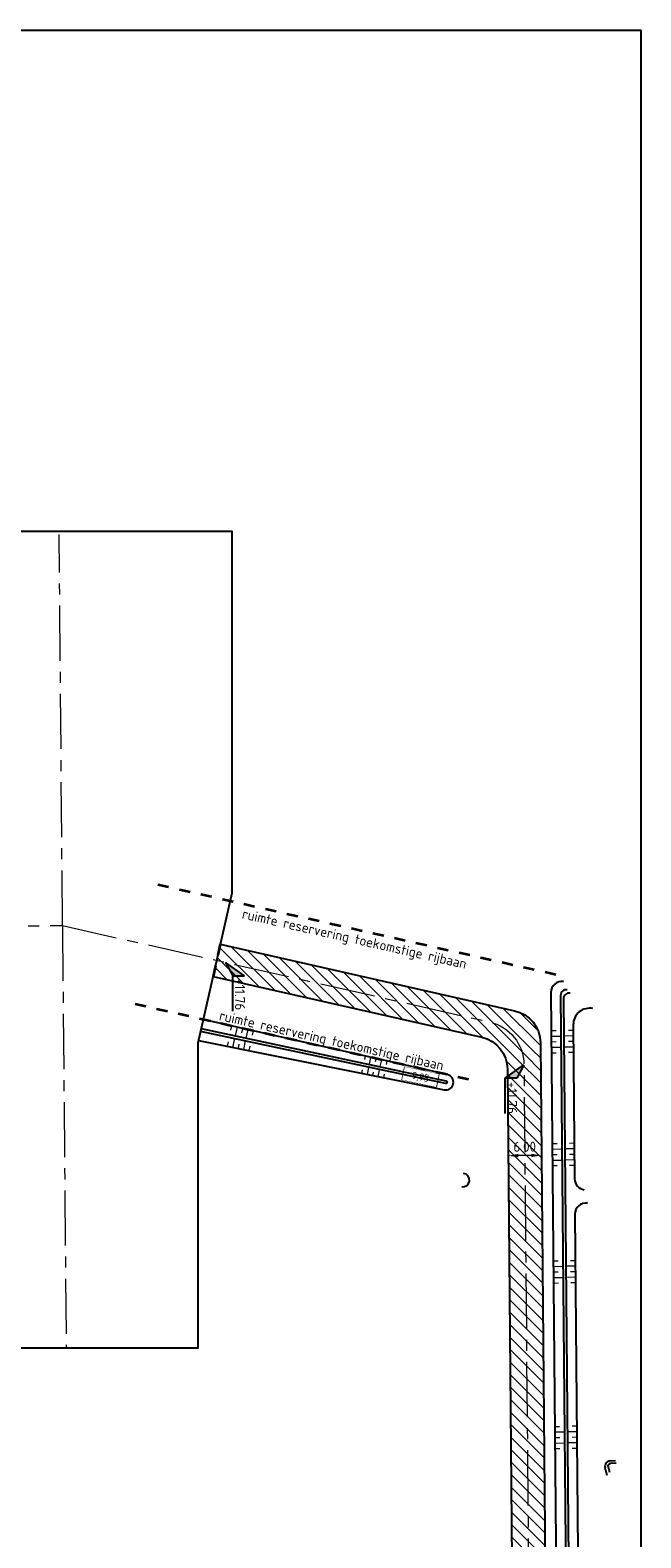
# Model space of a CAD drawing. Header units: metres. Extents: x 232559 to 234458, y 552925 to 554400.
# Tile 45 of 45: x 233426 to 233536, y 554127 to 554400. Entities that reach past the tile are written whole.
import ezdxf
from ezdxf.enums import TextEntityAlignment as Align

# ---------------------------------------------------------------- set-up
doc = ezdxf.new("R2010")
doc.units = ezdxf.units.M
doc.linetypes.add('AM-AS', pattern=[16, 10, -2, 2, -2])
doc.linetypes.add('NLCS-HIDDEN', pattern=[4, 2, -2])
doc.layers.get('Defpoints').update_dxf_attribs({"color": 241})
for name, color, linetype, lineweight in [('N-AL-HOOGTELABEL-S', 7, 'Continuous', 9), ('N-WE-AM-AS_WEG-G', 7, 'AM-AS', 13), ('N-WE-GW-WATERGANG_BODEM-G', 144, 'Continuous', 25), ('N-WE-KG-GRENS_PROJECT-G', 7, 'NLCS-HIDDEN', 35), ('N-WE-VH-KANTVERHARDING-G', 7, 'Continuous', 25), ('N-WE-VH-M', 7, 'Continuous', 18), ('N-WE-VH-VERHARDING_ASFALT_VOEGBAND-G', 7, 'NLCS-HIDDEN', 35), ('X-XX-AL-HOOGTELABEL-S', 7, 'Continuous', 25)]:
    doc.layers.add(name, color=color, linetype=linetype, lineweight=lineweight)
for name, color, linetype, lineweight, true_color in [('N-WE-GW-GRONDWERK-S', 7, 'Continuous', 18, 0x004c00), ('N-WE-GW-TALUDARCERING_KORT-G', 7, 'Continuous', 18, 0x004c00), ('N-WE-GW-TALUDARCERING_LANG-G', 7, 'Continuous', 13, 0x004c00), ('N-WE-GW-WATERGANG_INSTEEK-G', 7, 'Continuous', 25, 0x004c00), ('N-WE-VH-VERHARDING_ASFALT_A', 7, 'Continuous', 5, 0xacacac)]:
    doc.layers.add(name, color=color, linetype=linetype, lineweight=lineweight, true_color=true_color)
doc.styles.add('NLCS-ISO', font='NLCS-ISO.ttf')
doc.styles.add('NLCS-ISO-ANNOTATIEF-T18', font='NLCS-ISO.ttf', dxfattribs={"height": 1.8})
doc.styles.add('NLCS-ISO-ANNOTATIEF-T25', font='NLCS-ISO.ttf', dxfattribs={"height": 2.5})
doc.dimstyles.new('NLCS-ANNOTATIEF-T18-PIJL_A_L2_H2', dxfattribs={"dimtxt": 1.8, "dimasz": 1.8, "dimexe": 2, "dimexo": 2, "dimgap": 0.7, "dimtad": 1, "dimzin": 0, "dimdsep": 46, "dimtxsty": 'NLCS-ISO-ANNOTATIEF-T18', "dimcen": 0, "dimdle": 2, "dimse1": 1, "dimse2": 1, "dimclrd": 256, "dimclre": 251, "dimazin": 0, "dimtfac": 1, "dimtofl": 0, "dimtmove": 0, "dimatfit": 3, "dimfxl": 2, "dimtfillclr": 256, "dimtolj": 1, "dimtzin": 0, "dimlwd": 9, "dimlwe": 9, "dimarcsym": 0})

# ---------------------------------------------------------------- blocks, each defined once
blk = doc.blocks.new('SAL-HOOGTELABEL_AANLEG-SO')
blk.add_lwpolyline([(-4.84, 1.8), (4.85, 1.8), (4.85, -1.89), (-4.84, -1.89)], close=True)
at = {"style": 'NLCS-ISO'}
blk.add_attdef('HOOGTE', text='', height=2, dxfattribs=at).set_placement((0, 0), align=Align.MIDDLE_CENTER)
blk.add_wipeout([(-4.84, 1.8), (4.85, 1.8), (4.85, -1.89), (-4.84, -1.89)])
blk = doc.blocks.new('S04')
at = {"layer": 'N-WE-GW-TALUDARCERING_KORT-G'}
for p, q in [((0, 0.502), (0.502, 0.502)), ((0, 0), (0.502, 0)), ((0, -0.502), (0.502, -0.502))]:
    blk.add_line(p, q, dxfattribs=at)
at = {"layer": 'N-WE-GW-TALUDARCERING_LANG-G'}
for p, q in [((0, 0.251), (1.004, 0.251)), ((0, -0.251), (1.004, -0.251))]:
    blk.add_line(p, q, dxfattribs=at)
blk = doc.blocks.new('N-SAL-HOOGTELABEL_02-SO')
for p, q in [((2.46, 3.44), (0, 0)), ((2.46, 1.31), (2.46, 3.44)), ((0, 0), (2.46, 1.31)), ((8.84, 1.31), (2.46, 1.31))]:
    blk.add_line(p, q)
blk.add_solid([(2.46, 3.44), (0, 0), (2.46, 1.31)])
at = {"style": 'NLCS-ISO'}
blk.add_attdef('...', text='', height=1.8, dxfattribs=at).set_placement((5.77, 2.62), align=Align.MIDDLE)
blk = doc.blocks.new('N-SAL-HOOGTELABEL_03-SO')
for p, q in [((0, 0), (-2.46, -1.31)), ((-2.46, -3.44), (0, 0)), ((-2.46, -1.31), (-2.46, -3.44)), ((-8.87, -3.44), (-2.46, -3.44))]:
    blk.add_line(p, q)
blk.add_solid([(-2.46, -1.31), (0, 0), (-2.46, -3.44)])
at = {"style": 'NLCS-ISO'}
blk.add_attdef('...', text='', height=1.8, dxfattribs=at).set_placement((-6.01, -2.16), align=Align.MIDDLE)
blk = doc.blocks.new('*D81')
at = {"layer": 'Defpoints', "color": 0, "transparency": 16777216}
for p in [(233512.28, 554196.52), (233512.29, 554195.33), (233518.29, 554195.38)]:
    blk.add_point(p, dxfattribs=at)
at = {"layer": 'N-WE-VH-M', "lineweight": 9, "transparency": 16777216}
blk.add_line((233516.48, 554196.56), (233514.08, 554196.53), dxfattribs=at)
at = {"layer": 'N-WE-VH-M', "transparency": 16777216}
for points in [[(233514.08, 554196.83), (233514.09, 554196.23), (233512.28, 554196.52)], [(233516.48, 554196.86), (233516.49, 554196.26), (233518.28, 554196.57)]]:
    blk.add_solid(points, dxfattribs=at)
at = {"layer": 'N-WE-VH-M', "color": 0, "transparency": 16777216, "insert": (233515.27, 554198.15), "char_height": 1.8, "attachment_point": 5, "rotation": 0.5121, "style": 'NLCS-ISO-ANNOTATIEF-T18'}
blk.add_mtext('\\A1;6.00', dxfattribs=at)

msp = doc.modelspace()

# ---------------------------------------------------------------- hatches: boundary and pattern name
at = {"layer": 'N-WE-VH-VERHARDING_ASFALT_A'}
h = msp.add_hatch(dxfattribs=at)
h.set_pattern_fill('ANSI31', color=256, scale=0.5, angle=90)
edge = h.paths.add_edge_path()
edge.add_line((233520.162, 553986.413), (233518.101, 554217.002))
edge.add_line((233518.101, 554217.002), (233512.144, 554212.196))
edge.add_line((233512.144, 554212.196), (233514.165, 553985.991))
edge.add_arc((233507.166, 553985.928), 7, -90.92922, 0.51207, ccw=False)
edge.add_line((233507.052, 553978.929), (233517.229, 553978.878))
edge.add_line((233517.229, 553978.878), (233527.732, 553979.499))
edge.add_arc((233527.161, 553986.476), 7, 180.51207, 274.6778, ccw=False)

# ---------------------------------------------------------------- linework, layer by layer
at = {"layer": 'Defpoints'}
msp.add_lwpolyline([(232867.833, 552964.495), (232867.833, 554400.495), (233536.333, 554400.495), (233536.333, 552964.495)], close=True, dxfattribs=at)
at = {"layer": 'Defpoints', "flags": 128}
msp.add_lwpolyline([(233383.395, 554309.67), (233462.139, 554309.67), (233462.139, 554244.087), (233456.007, 554216.919), (233456.007, 554161.666), (233383.395, 554161.666)], close=True, dxfattribs=at)
at = {"layer": 'N-WE-AM-AS_WEG-G'}
msp.add_lwpolyline([(233431.437, 554238.229), (233430.831, 554309.113)], dxfattribs=at)
at = {"layer": 'N-WE-AM-AS_WEG-G', "flags": 128}
msp.add_lwpolyline([(233093.305, 553236.229, -0.033393), (233146.907, 553415.166), (233171.657, 553481.356, 0.0069414), (233175.402, 553491.812), (233265.914, 553756.019, 0.0795277), (233287.472, 553880.613), (233290.979, 554158.719, -0.4080279), (233370.288, 554237.708), (233431.437, 554238.231)], format="xyb", dxfattribs=at)
msp.add_lwpolyline([(233431.437, 554238.229), (233432.093, 554161.6)], dxfattribs=at)
at = {"layer": 'N-WE-GW-WATERGANG_BODEM-G', "flags": 128}
for points in [[(233522.966, 554226.566, 0.4747982), (233521.774, 554225.576), (233523.903, 553987.458, 0.4553062), (233528.776, 553983.292), (233531.135, 553983.642)], [(233523.483, 554225.954, 0.4782156), (233522.28, 554224.966), (233524.402, 553987.463, 0.4553062), (233528.702, 553983.787), (233531.062, 553984.137)]]:
    msp.add_lwpolyline(points, format="xyb", dxfattribs=at)
at = {"layer": 'N-WE-GW-WATERGANG_BODEM-G'}
msp.add_lwpolyline([(233530.835, 554140.743, 0.4723584), (233530.378, 554140.12)], format="xyb", dxfattribs=at)
for points in [[(233531.834, 554140.798), (233530.835, 554140.743)], [(233530.378, 554140.12), (233530.626, 554139.151)]]:
    msp.add_lwpolyline(points, dxfattribs=at)
at = {"layer": 'N-WE-GW-WATERGANG_INSTEEK-G', "flags": 128}
for points in [[(233522.309, 554228.082, 0.4601737), (233520.02, 554226.086), (233522.157, 553986.948, 0.4508027), (233527.816, 553982.036), (233528.4, 553982.114)], [(233527.651, 554223.195, 0.4750356), (233524.072, 554220.225), (233524.322, 554192.317, 0.3728758), (233526.054, 554190.353)], [(233526.637, 554187.91, 0.4553363), (233524.379, 554185.909), (233526.139, 553988.993, 0.4523906), (233530.687, 553985.067), (233532.571, 553985.328)]]:
    msp.add_lwpolyline(points, format="xyb", dxfattribs=at)
at = {"layer": 'N-WE-GW-WATERGANG_INSTEEK-G'}
for points in [[(233503.858, 554190.874, 0.9975977), (233504.18, 554193.306)], [(233530.732, 554141.208, 0.462407), (233529.848, 554139.967)]]:
    msp.add_lwpolyline(points, format="xyb", dxfattribs=at)
for points in [[(233530.732, 554141.208), (233531.728, 554141.293)], [(233529.939, 554139.607), (233529.848, 554139.967)], [(233529.939, 554139.607), (233530.183, 554138.637)]]:
    msp.add_lwpolyline(points, dxfattribs=at)
at = {"layer": 'N-WE-KG-GRENS_PROJECT-G'}
msp.add_lwpolyline([(233520.911, 554229.312), (233447.757, 554245.822)], dxfattribs=at)
at = {"layer": 'N-WE-VH-VERHARDING_ASFALT_VOEGBAND-G'}
msp.add_lwpolyline([(233460.053, 554234.846), (233458.732, 554228.993)], dxfattribs=at)

# ---------------------------------------------------------------- block references
at = {"layer": 'N-WE-GW-GRONDWERK-S', "yscale": 4}
for p, xscale, rotation in [((233464.068, 554219.588), 1.600000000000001, 257.2821675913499), ((233463.339, 554215.956), -1.6, 258.6436563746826), ((233520.1, 554217.177), 1.75, 0.4792309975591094), ((233524.098, 554217.21), -1.75, 0.4792309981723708), ((233488.303, 554214.118), 1.25, 257.2821675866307), ((233487.717, 554211.06), -1.25, 259.1339169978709), ((233520.282, 554196.72), 1.75, 0.4792309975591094), ((233524.28, 554196.753), -1.75, 0.4792309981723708), ((233520.472, 554175.451), 1.75, 0.4792309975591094), ((233524.47, 554175.485), -1.75, 0.4792309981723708), ((233520.741, 554145.453), 1.75, 0.4792309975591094), ((233524.739, 554145.486), -1.75, 0.4792309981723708)]:
    msp.add_blockref('S04', p, dxfattribs=dict(at, xscale=xscale, rotation=rotation))
at = {"layer": 'X-XX-AL-HOOGTELABEL-S', "rotation": 270}
msp.add_blockref('N-SAL-HOOGTELABEL_02-SO', (233461.001, 554231.557), dxfattribs=at).add_auto_attribs({'...': '+11.76'})
at = {"layer": 'X-XX-AL-HOOGTELABEL-S'}
ref = msp.add_blockref('N-SAL-HOOGTELABEL_03-SO', (233515.136, 554213.015), dxfattribs=dict(at, xscale=-1, rotation=270))
ref.add_attrib('...', '+11.76', dxfattribs={"layer": '0', "height": 1.8, "rotation": 270, "style": 'NLCS-ISO'}).set_placement((233512.975, 554207.001), align=Align.MIDDLE)

# ---------------------------------------------------------------- texts
at = {"layer": 'N-WE-KG-GRENS_PROJECT-G', "linetype": 'ByBlock', "ltscale": 0.2, "style": 'NLCS-ISO-ANNOTATIEF-T25'}
msp.add_text('ruimte reservering toekomstige rijbaan', height=1.8, rotation=347.28217, dxfattribs=at).set_placement((233463.766, 554239.017), align=Align.BOTTOM_LEFT)

# ---------------------------------------------------------------- dimensions: what is measured, and where the dimension line sits
at = {"layer": 'N-WE-VH-M'}
dim = msp.add_aligned_dim(p1=(233518.294, 554195.382), p2=(233512.294, 554195.329), distance=-1.19, dimstyle='NLCS-ANNOTATIEF-T18-PIJL_A_L2_H2', dxfattribs=at)
dim.commit()
dim.dimension.update_dxf_attribs({"geometry": '*D81', "text_midpoint": (233515.269, 554198.146)})

# ---------------------------------------------------------------- next in the draw order: block references
at = {"layer": 'N-AL-HOOGTELABEL-S', "xscale": 0.6500000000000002, "yscale": 0.6500000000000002, "zscale": 0.6500000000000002, "rotation": 347.962995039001}
msp.add_blockref('SAL-HOOGTELABEL_AANLEG-SO', (233496.359, 554210.819), dxfattribs=at).add_auto_attribs({'HOOGTE': '9,95'})

# ---------------------------------------------------------------- next in the draw order: hatches: boundary and pattern name
at = {"layer": 'N-WE-VH-VERHARDING_ASFALT_A'}
h = msp.add_hatch(dxfattribs=at)
h.set_pattern_fill('ANSI31', color=256, scale=0.5, angle=90)
edge = h.paths.add_edge_path()
edge.add_arc((233506.144, 554212.142), 6, 0.51207, 77.28217, ccw=False)
edge.add_line((233512.144, 554212.196), (233518.101, 554217.002))
edge.add_arc((233512.101, 554216.949), 6, 0.51207, 77.28217)
edge.add_line((233513.422, 554222.801), (233460.053, 554234.846))
edge.add_line((233460.053, 554234.846), (233460.02, 554234.7))
edge.add_line((233460.02, 554234.7), (233458.732, 554228.993))
edge.add_line((233458.732, 554228.993), (233507.465, 554217.995))

# ---------------------------------------------------------------- next in the draw order: linework, layer by layer
at = {"layer": 'N-WE-AM-AS_WEG-G', "flags": 128}
msp.add_lwpolyline([(233431.437, 554238.229), (233508.898, 554220.747, -0.3480906), (233515.136, 554213.015), (233517.229, 553978.859)], format="xyb", dxfattribs=at)
at = {"layer": 'N-WE-GW-WATERGANG_BODEM-G', "flags": 128}
msp.add_lwpolyline([(233456.599, 554219.542), (233500.99, 554210.077, -0.9987142), (233500.891, 554209.586), (233456.489, 554219.054)], format="xyb", dxfattribs=at)
at = {"layer": 'N-WE-GW-WATERGANG_INSTEEK-G', "ltscale": 0.2, "flags": 128}
msp.add_lwpolyline([(233456.117, 554217.407), (233500.665, 554208.46, 1), (233501.216, 554211.204), (233456.971, 554221.19)], format="xyb", dxfattribs=at)
at = {"layer": 'N-WE-KG-GRENS_PROJECT-G'}
msp.add_lwpolyline([(233505.08, 554210.332), (233442.914, 554224.362)], dxfattribs=at)
at = {"layer": 'N-WE-VH-KANTVERHARDING-G', "flags": 128}
for points in [[(233460.053, 554234.846), (233513.422, 554222.801, -0.3480906), (233518.101, 554217.002), (233520.162, 553986.413, 0.4356725), (233527.732, 553979.499)], [(233458.732, 554228.993), (233507.465, 554217.995, -0.3480906), (233512.144, 554212.196), (233514.165, 553985.991, -0.4216007), (233507.052, 553978.929)]]:
    msp.add_lwpolyline(points, format="xyb", dxfattribs=at)

# ---------------------------------------------------------------- next in the draw order: texts
at = {"layer": 'N-WE-KG-GRENS_PROJECT-G', "linetype": 'ByBlock', "ltscale": 0.2, "style": 'NLCS-ISO-ANNOTATIEF-T25'}
msp.add_text('ruimte reservering toekomstige rijbaan', height=1.8, rotation=347.28217, dxfattribs=at).set_placement((233459.617, 554220.592), align=Align.BOTTOM_LEFT)

doc.saveas('drawing.dxf')
